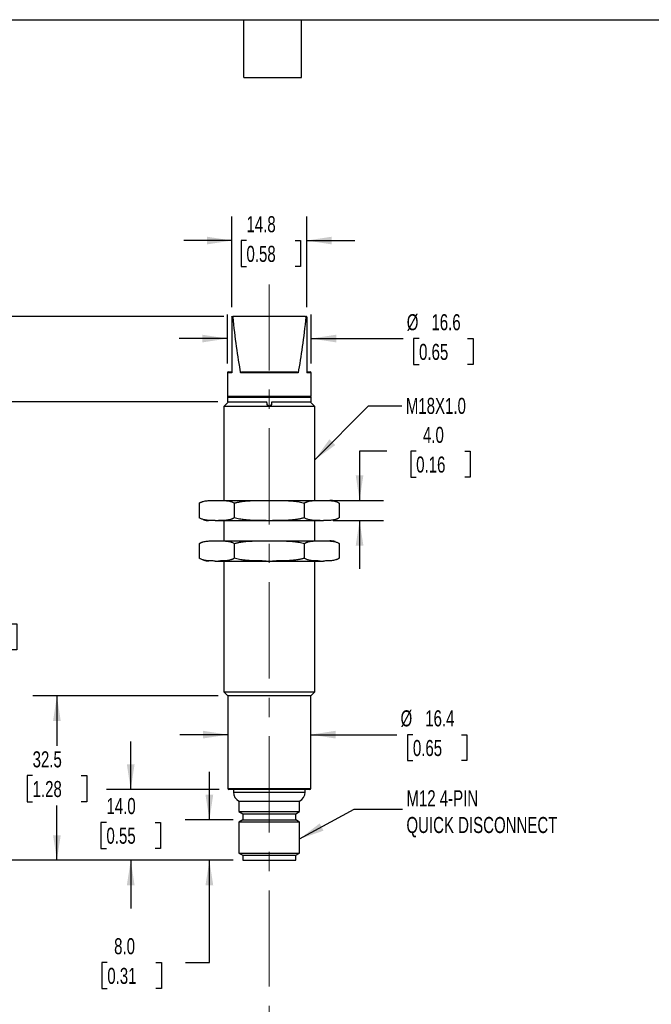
# Model space of a CAD drawing. Header units: millimetres. Extents: x 10 to 410, y 10 to 314.
# Tile 3 of 4: x 159 to 285, y 120 to 314. Entities that reach past the tile are written whole.
import ezdxf

# ---------------------------------------------------------------- set-up
doc = ezdxf.new("R2010")
doc.units = ezdxf.units.MM
doc.header["$LTSCALE"] = 1.5
doc.linetypes.add('CENTERX2', pattern=[20.32, 12.7, -2.54, 2.54, -2.54])
doc.layers.add('CENTER', color=40, linetype='CENTERX2')
doc.layers.add('DIMENSIONS', color=140, linetype='Continuous', lineweight=25)
doc.layers.add('TEXT', color=140, linetype='Continuous', lineweight=25)
doc.styles.add('SLDTEXTSTYLE0', font='TXT', dxfattribs={"width": 0.7})
doc.dimstyles.new('SLDDIMSTYLE0', dxfattribs={"dimtxt": 3.237012, "dimasz": 4.953, "dimexe": 0, "dimexo": 0.0625, "dimgap": 0.809253, "dimtad": 0, "dimtih": 1, "dimtoh": 1, "dimdec": 1, "dimrnd": 1e-09, "dimzin": 4, "dimdsep": 46, "dimtxsty": 'SLDTEXTSTYLE0', "dimsah": 1, "dimcen": 0.09, "dimadec": 0, "dimazin": 1, "dimtfac": 1, "dimtdec": 1, "dimtmove": 0, "dimatfit": 0, "dimfxl": 0, "dimfrac": 2, "dimtolj": 1, "dimtzin": 12, "dimarcsym": 0})
doc.dimstyles.new('SLDDIMSTYLE1', dxfattribs={"dimtxt": 3.237012, "dimasz": 4.953, "dimexe": 0, "dimexo": 0.0625, "dimgap": 0.809253, "dimtad": 0, "dimtih": 1, "dimtoh": 1, "dimdec": 1, "dimrnd": 1e-09, "dimzin": 12, "dimdsep": 46, "dimtxsty": 'SLDTEXTSTYLE0', "dimsah": 1, "dimcen": 0.09, "dimadec": 0, "dimazin": 3, "dimtfac": 1, "dimtdec": 1, "dimtofl": 0, "dimtmove": 0, "dimatfit": 3, "dimfxl": 0, "dimfrac": 2, "dimtolj": 1, "dimtzin": 12, "dimarcsym": 0})
doc.dimstyles.new('SLDDIMSTYLE2', dxfattribs={"dimtxt": 3.237012, "dimasz": 4.953, "dimexe": 0, "dimexo": 0.0625, "dimgap": 0.809253, "dimtad": 0, "dimtih": 1, "dimtoh": 1, "dimdec": 1, "dimrnd": 1e-09, "dimzin": 12, "dimdsep": 46, "dimtxsty": 'SLDTEXTSTYLE0', "dimsah": 1, "dimcen": 0.09, "dimadec": 0, "dimazin": 3, "dimtfac": 1, "dimtdec": 1, "dimtmove": 0, "dimatfit": 0, "dimfxl": 0, "dimfrac": 2, "dimtolj": 1, "dimtzin": 12, "dimarcsym": 0})
doc.dimstyles.new('SLDDIMSTYLE3', dxfattribs={"dimtxt": 0.18, "dimasz": 4.953, "dimexe": 0, "dimexo": 0.0625, "dimgap": 0, "dimtad": 0, "dimtih": 1, "dimtoh": 1, "dimdec": 0, "dimrnd": 1e-09, "dimzin": 0, "dimdsep": 46, "dimtxsty": 'Standard', "dimsah": 1, "dimcen": 0.09, "dimadec": 0, "dimazin": 0, "dimtfac": 4.953, "dimtdec": 0, "dimtofl": 0, "dimtmove": 0, "dimatfit": 3, "dimfxl": 0, "dimfrac": 2, "dimtolj": 1, "dimtzin": 0, "dimarcsym": 0})

# ---------------------------------------------------------------- blocks, each defined once
blk = doc.blocks.new('_D')
at = {"layer": 'DIMENSIONS'}
for p, q in [((197.03, 156.03), (197.03, 165.55)), ((201.74, 156.03), (192.26, 156.03)), ((201.74, 148.03), (192.26, 148.03)), ((197.03, 127.79), (197.03, 148.03)), ((176.82, 127.79), (175.73, 127.79)), ((175.73, 127.79), (175.73, 122.65)), ((186.44, 127.79), (187.53, 127.79)), ((187.53, 127.79), (187.53, 122.65)), ((192.27, 127.79), (197.03, 127.79)), ((175.73, 122.65), (176.82, 122.65)), ((187.53, 122.65), (186.44, 122.65))]:
    blk.add_line(p, q, dxfattribs=at)
for points in [[(197.03, 156.03), (197.79, 160.98), (196.26, 160.98)], [(197.03, 148.03), (196.26, 143.07), (197.79, 143.07)]]:
    blk.add_solid(points, dxfattribs=at)
at = {"layer": 'DIMENSIONS', "char_height": 3.175, "attachment_point": 1, "style": 'SLDTEXTSTYLE0'}
for s, insert in [('8.0', (178.17, 132.61)), ('0.31', (176.82, 126.74))]:
    blk.add_mtext(s, dxfattribs=dict(at, insert=insert))
blk = doc.blocks.new('_D_1')
at = {"layer": 'DIMENSIONS'}
for p, q in [((181.46, 162.03), (181.46, 171.55)), ((198.99, 162.03), (176.69, 162.03)), ((176.65, 155.52), (175.56, 155.52)), ((175.56, 155.52), (175.56, 150.38)), ((186.27, 155.52), (187.35, 155.52)), ((187.35, 155.52), (187.35, 150.38)), ((175.56, 150.38), (176.65, 150.38)), ((187.35, 150.38), (186.27, 150.38)), ((201.74, 148.03), (176.69, 148.03)), ((181.46, 148.03), (181.46, 138.5))]:
    blk.add_line(p, q, dxfattribs=at)
for points in [[(181.46, 162.03), (182.22, 166.98), (180.69, 166.98)], [(181.46, 148.03), (180.69, 143.07), (182.22, 143.07)]]:
    blk.add_solid(points, dxfattribs=at)
at = {"layer": 'DIMENSIONS', "char_height": 3.175, "attachment_point": 1, "style": 'SLDTEXTSTYLE0'}
for s, insert in [('14.0', (176.65, 160.34)), ('0.55', (176.65, 154.47))]:
    blk.add_mtext(s, dxfattribs=dict(at, insert=insert))
blk = doc.blocks.new('_D_2')
at = {"layer": 'DIMENSIONS'}
for p, q in [((198.79, 180.53), (162.08, 180.53)), ((166.84, 180.53), (166.84, 170.63)), ((162.03, 164.76), (160.95, 164.76)), ((160.95, 164.76), (160.95, 159.61)), ((171.65, 164.76), (172.74, 164.76)), ((172.74, 164.76), (172.74, 159.61)), ((160.95, 159.61), (162.03, 159.61)), ((166.84, 148.03), (166.84, 158.89)), ((172.74, 159.61), (171.65, 159.61)), ((201.74, 148.03), (162.08, 148.03))]:
    blk.add_line(p, q, dxfattribs=at)
for points in [[(166.84, 180.53), (166.08, 175.57), (167.6, 175.57)], [(166.84, 148.03), (167.6, 152.98), (166.08, 152.98)]]:
    blk.add_solid(points, dxfattribs=at)
at = {"layer": 'DIMENSIONS', "char_height": 3.175, "attachment_point": 1, "style": 'SLDTEXTSTYLE0'}
for s, insert in [('32.5', (162.03, 169.58)), ('1.28', (162.03, 163.71))]:
    blk.add_mtext(s, dxfattribs=dict(at, insert=insert))
blk = doc.blocks.new('_D_3')
at = {"layer": 'DIMENSIONS'}
for p, q in [((198.69, 238.73), (148.27, 238.73)), ((153.03, 238.73), (153.03, 200.66)), ((148.22, 194.79), (147.13, 194.79)), ((147.13, 194.79), (147.13, 189.65)), ((157.84, 194.79), (158.93, 194.79)), ((158.93, 194.79), (158.93, 189.65)), ((147.13, 189.65), (148.22, 189.65)), ((158.93, 189.65), (157.84, 189.65)), ((153.03, 148.03), (153.03, 188.92)), ((201.74, 148.03), (148.27, 148.03))]:
    blk.add_line(p, q, dxfattribs=at)
for points in [[(153.03, 238.73), (152.27, 233.77), (153.79, 233.77)], [(153.03, 148.03), (153.79, 152.98), (152.27, 152.98)]]:
    blk.add_solid(points, dxfattribs=at)
at = {"layer": 'DIMENSIONS', "char_height": 3.175, "attachment_point": 1, "style": 'SLDTEXTSTYLE0'}
for s, insert in [('90.7', (148.22, 199.61)), ('3.57', (148.22, 193.74))]:
    blk.add_mtext(s, dxfattribs=dict(at, insert=insert))
blk = doc.blocks.new('_D_4')
at = {"layer": 'DIMENSIONS'}
for p, q in [((200.59, 246.33), (200.59, 256)), ((217.19, 246.33), (217.19, 256)), ((200.59, 251.24), (191.07, 251.24)), ((217.19, 251.24), (235.37, 251.24)), ((238.54, 251.24), (237.46, 251.24)), ((237.46, 251.24), (237.46, 246.09)), ((248.16, 251.24), (249.25, 251.24)), ((249.25, 251.24), (249.25, 246.09)), ((237.46, 246.09), (238.54, 246.09)), ((249.25, 246.09), (248.16, 246.09))]:
    blk.add_line(p, q, dxfattribs=at)
for points in [[(200.59, 251.24), (195.64, 252), (195.64, 250.48)], [(217.19, 251.24), (222.14, 250.48), (222.14, 252)]]:
    blk.add_solid(points, dxfattribs=at)
at = {"layer": 'DIMENSIONS', "char_height": 3.175, "attachment_point": 1, "style": 'SLDTEXTSTYLE0'}
for s, insert in [('%%c', (236.1, 256.06)), ('16.6', (240.99, 256.06)), ('0.65', (238.54, 250.19))]:
    blk.add_mtext(s, dxfattribs=dict(at, insert=insert))
blk = doc.blocks.new('_D_5')
at = {"layer": 'DIMENSIONS'}
for p, q in [((201.49, 257.43), (201.49, 275.39)), ((216.29, 257.43), (216.29, 275.39)), ((201.49, 270.63), (191.97, 270.63)), ((204.37, 270.63), (203.29, 270.63)), ((203.29, 270.63), (203.29, 265.48)), ((213.99, 270.63), (215.08, 270.63)), ((215.08, 270.63), (215.08, 265.48)), ((216.29, 270.63), (225.82, 270.63)), ((203.29, 265.48), (204.37, 265.48)), ((215.08, 265.48), (213.99, 265.48))]:
    blk.add_line(p, q, dxfattribs=at)
for points in [[(201.49, 270.63), (196.54, 271.39), (196.54, 269.87)], [(216.29, 270.63), (221.24, 269.87), (221.24, 271.39)]]:
    blk.add_solid(points, dxfattribs=at)
at = {"layer": 'DIMENSIONS', "char_height": 3.175, "attachment_point": 1, "style": 'SLDTEXTSTYLE0'}
for s, insert in [('14.8', (204.37, 275.45)), ('0.58', (204.37, 269.58))]:
    blk.add_mtext(s, dxfattribs=dict(at, insert=insert))
blk = doc.blocks.new('_D_6')
at = {"layer": 'DIMENSIONS'}
for p, q in [((199.86, 255.63), (133.55, 255.63)), ((138.31, 255.63), (138.31, 211.99)), ((133.5, 206.12), (132.41, 206.12)), ((132.41, 206.12), (132.41, 200.97)), ((143.12, 206.12), (144.21, 206.12)), ((144.21, 206.12), (144.21, 200.97)), ((132.41, 200.97), (133.5, 200.97)), ((144.21, 200.97), (143.12, 200.97)), ((138.31, 148.03), (138.31, 200.25)), ((201.74, 148.03), (133.55, 148.03))]:
    blk.add_line(p, q, dxfattribs=at)
for points in [[(138.31, 255.63), (137.55, 250.67), (139.07, 250.67)], [(138.31, 148.03), (139.07, 152.98), (137.55, 152.98)]]:
    blk.add_solid(points, dxfattribs=at)
at = {"layer": 'DIMENSIONS', "char_height": 3.175, "attachment_point": 1, "style": 'SLDTEXTSTYLE0'}
for s, insert in [('107.6', (132.15, 210.93)), ('4.24', (133.5, 205.07))]:
    blk.add_mtext(s, dxfattribs=dict(at, insert=insert))
blk = doc.blocks.new('_D_7')
at = {"layer": 'DIMENSIONS'}
for p, q in [((232.14, 228.95), (226.76, 228.95)), ((226.76, 228.95), (226.76, 219.23)), ((237.97, 228.95), (236.89, 228.95)), ((236.89, 228.95), (236.89, 223.81)), ((247.59, 228.95), (248.68, 228.95)), ((248.68, 228.95), (248.68, 223.81)), ((236.89, 223.81), (237.97, 223.81)), ((248.68, 223.81), (247.59, 223.81)), ((221.51, 219.23), (231.52, 219.23)), ((221.51, 215.23), (231.52, 215.23)), ((226.76, 215.23), (226.76, 205.7))]:
    blk.add_line(p, q, dxfattribs=at)
for points in [[(226.76, 219.23), (227.52, 224.18), (226, 224.18)], [(226.76, 215.23), (226, 210.27), (227.52, 210.27)]]:
    blk.add_solid(points, dxfattribs=at)
at = {"layer": 'DIMENSIONS', "char_height": 3.175, "attachment_point": 1, "style": 'SLDTEXTSTYLE0'}
for s, insert in [('4.0', (239.32, 233.77)), ('0.16', (237.97, 227.9))]:
    blk.add_mtext(s, dxfattribs=dict(at, insert=insert))
blk = doc.blocks.new('_D_8')
at = {"layer": 'DIMENSIONS'}
for p, q in [((200.69, 172.87), (191.17, 172.87)), ((217.09, 172.87), (234.15, 172.87)), ((237.32, 172.87), (236.23, 172.87)), ((236.23, 172.87), (236.23, 167.73)), ((246.94, 172.87), (248.03, 172.87)), ((248.03, 172.87), (248.03, 167.73)), ((236.23, 167.73), (237.32, 167.73)), ((248.03, 167.73), (246.94, 167.73))]:
    blk.add_line(p, q, dxfattribs=at)
for points in [[(200.69, 172.87), (195.74, 173.64), (195.74, 172.11)], [(217.09, 172.87), (222.04, 172.11), (222.04, 173.64)]]:
    blk.add_solid(points, dxfattribs=at)
at = {"layer": 'DIMENSIONS', "char_height": 3.175, "attachment_point": 1, "style": 'SLDTEXTSTYLE0'}
for s, insert in [('%%c', (234.88, 177.69)), ('16.4', (239.76, 177.69)), ('0.65', (237.32, 171.82))]:
    blk.add_mtext(s, dxfattribs=dict(at, insert=insert))

msp = doc.modelspace()

# ---------------------------------------------------------------- linework, layer by layer
for p, q in [((201.49, 255.53), (201.49, 244.43)), ((201.66, 255.53), (201.49, 255.53)), ((201.59, 255.63), (201.77, 255.63)), ((216.01, 255.63), (201.77, 255.63)), ((216.01, 255.63), (216.19, 255.63)), ((216.29, 255.53), (216.12, 255.53)), ((216.29, 255.53), (216.29, 244.43)), ((200.59, 244.43), (200.59, 239.83)), ((201.49, 244.43), (200.59, 244.43)), ((200.79, 244.63), (201.49, 244.63)), ((214.59, 244.43), (203.19, 244.43)), ((203.45, 244.63), (214.33, 244.63)), ((216.29, 244.63), (216.99, 244.63)), ((217.19, 244.43), (216.29, 244.43)), ((217.19, 239.83), (217.19, 244.43)), ((200.59, 239.83), (217.19, 239.83)), ((200.59, 239.63), (200.59, 238.73)), ((200.59, 239.63), (217.19, 239.63)), ((217.19, 238.73), (217.19, 239.63)), ((200.79, 238.73), (199.89, 237.83)), ((199.89, 237.83), (199.89, 219.23)), ((208.89, 237.83), (199.89, 237.83)), ((200.59, 238.73), (208.39, 238.73)), ((208.39, 238.53), (208.39, 238.73)), ((208.39, 238.53), (208.39, 238.33)), ((217.89, 237.83), (208.89, 237.83)), ((209.39, 238.73), (217.19, 238.73)), ((209.39, 238.53), (209.39, 238.73)), ((209.39, 238.33), (209.39, 238.53)), ((217.89, 237.83), (216.99, 238.73)), ((217.89, 219.23), (217.89, 237.83)), ((195.03, 218.67), (195.03, 215.78)), ((198.17, 219.23), (198.82, 219.23)), ((198.82, 219.23), (208.24, 219.23)), ((201.96, 218.67), (201.96, 215.78)), ((208.24, 219.23), (209.54, 219.23)), ((209.54, 219.23), (218.96, 219.23)), ((215.82, 218.67), (215.82, 215.78)), ((218.96, 219.23), (219.61, 219.23)), ((222.74, 218.67), (222.59, 218.76)), ((222.75, 218.67), (222.75, 215.78)), ((195.04, 215.78), (195.19, 215.69)), ((198.17, 215.23), (198.82, 215.23)), ((198.82, 215.23), (208.24, 215.23)), ((199.89, 215.23), (199.89, 211.23)), ((208.24, 215.23), (209.54, 215.23)), ((209.54, 215.23), (218.96, 215.23)), ((217.89, 211.23), (217.89, 215.23)), ((218.96, 215.23), (219.61, 215.23)), ((195.03, 210.67), (195.03, 207.78)), ((198.17, 211.23), (198.82, 211.23)), ((198.82, 211.23), (208.24, 211.23)), ((201.96, 210.67), (201.96, 207.78)), ((208.24, 211.23), (209.54, 211.23)), ((209.54, 211.23), (218.96, 211.23)), ((215.82, 210.67), (215.82, 207.78)), ((218.96, 211.23), (219.61, 211.23)), ((222.74, 210.67), (222.59, 210.76)), ((222.75, 210.67), (222.75, 207.78)), ((195.04, 207.78), (195.19, 207.69)), ((198.17, 207.23), (198.82, 207.23)), ((198.82, 207.23), (208.24, 207.23)), ((199.89, 207.23), (199.89, 181.33)), ((208.24, 207.23), (209.54, 207.23)), ((209.54, 207.23), (218.96, 207.23)), ((217.89, 181.33), (217.89, 207.23)), ((218.96, 207.23), (219.61, 207.23)), ((199.89, 181.33), (200.69, 180.53)), ((199.89, 181.33), (208.89, 181.33)), ((208.89, 181.33), (217.89, 181.33)), ((217.09, 180.53), (217.89, 181.33)), ((200.69, 180.53), (200.69, 162.23)), ((208.89, 180.53), (200.69, 180.53)), ((217.09, 180.53), (208.89, 180.53)), ((217.09, 162.23), (217.09, 180.53)), ((200.69, 162.23), (217.09, 162.23)), ((216.89, 162.03), (200.89, 162.03)), ((201.79, 162.03), (201.79, 161.51)), ((215.99, 161.51), (215.99, 162.03)), ((201.79, 161.51), (215.99, 161.51)), ((202.89, 159.72), (202.89, 157.66)), ((202.89, 159.72), (214.89, 159.72)), ((214.89, 157.66), (214.89, 159.72)), ((202.89, 157.66), (203.64, 157.23)), ((202.89, 157.66), (214.89, 157.66)), ((203.64, 156.03), (202.89, 155.59)), ((203.64, 157.23), (203.64, 156.03)), ((203.64, 157.23), (214.14, 157.23)), ((203.64, 156.03), (214.14, 156.03)), ((214.14, 157.23), (214.89, 157.66)), ((214.14, 156.03), (214.14, 157.23)), ((214.89, 155.59), (214.14, 156.03)), ((202.89, 155.59), (202.89, 149.46)), ((214.89, 155.59), (202.89, 155.59)), ((214.89, 149.46), (214.89, 155.59)), ((202.89, 149.46), (203.64, 149.03)), ((202.89, 149.46), (214.89, 149.46)), ((203.64, 149.03), (203.64, 148.03)), ((203.64, 149.03), (214.14, 149.03)), ((214.14, 149.03), (214.89, 149.46)), ((214.14, 148.03), (214.14, 149.03)), ((203.64, 148.03), (214.14, 148.03))]:
    msp.add_line(p, q)
for centre, radius, start, end in [((200.79, 244.43), 0.2, 90, 180), ((216.99, 244.43), 0.2, 360, 90), ((200.79, 239.83), 0.2, 180, 270), ((216.99, 239.83), 0.2, 270, 0), ((220.83, 215.65), 3.58, 72.3684, 88.7522), ((196.95, 218.8), 3.58, 252.3684, 268.7522), ((220.83, 207.65), 3.58, 72.3684, 88.7522), ((196.95, 210.8), 3.58, 252.3684, 268.7522), ((200.89, 162.23), 0.2, 180, 270), ((216.89, 162.23), 0.2, 270, 0), ((203.79, 161.51), 2, 180, 243.2563), ((213.99, 161.51), 2, 296.7437, 0)]:
    msp.add_arc(centre, radius, start, end)
for points, knots in [([(201.49, 255.53), (201.49, 255.54), (201.49, 255.55), (201.5, 255.58), (201.52, 255.6), (201.55, 255.62), (201.58, 255.62), (201.59, 255.63)], [0, 0, 0, 0, 0.160033, 0.326701, 0.500532, 0.710849, 1, 1, 1, 1]), ([(201.77, 255.63), (201.76, 255.63), (201.74, 255.63), (201.71, 255.62), (201.69, 255.6), (201.67, 255.57), (201.66, 255.55), (201.66, 255.53), (201.66, 255.53)], [0, 0, 0, 0, 0.171966, 0.335242, 0.499805, 0.745801, 0.869827, 1, 1, 1, 1]), ([(201.66, 255.53), (201.86, 253.48), (202.1, 251.51), (202.61, 247.79), (202.89, 246.04), (203.19, 244.43)], [0, 0, 0, 0, 0.5, 0.5, 1, 1, 1, 1]), ([(216.12, 255.53), (215.92, 253.48), (215.68, 251.51), (215.17, 247.79), (214.89, 246.04), (214.59, 244.43)], [0, 0, 0, 0, 0.5, 0.5, 1, 1, 1, 1]), ([(216.12, 255.53), (216.12, 255.55), (216.11, 255.58), (216.07, 255.62), (216.04, 255.63), (216.01, 255.63)], [0, 0, 0, 0, 0.5, 0.5, 1, 1, 1, 1]), ([(216.29, 255.53), (216.29, 255.54), (216.29, 255.55), (216.28, 255.58), (216.26, 255.6), (216.23, 255.62), (216.2, 255.62), (216.19, 255.63)], [0, 0, 0, 0, 0.160239, 0.326905, 0.500523, 0.712399, 1, 1, 1, 1]), ([(203.19, 244.43), (203.19, 244.44), (203.19, 244.46), (203.19, 244.49), (203.21, 244.52), (203.23, 244.55), (203.28, 244.59), (203.35, 244.62), (203.42, 244.62), (203.45, 244.63)], [0, 0, 0, 0, 0.082914, 0.165009, 0.250443, 0.367541, 0.500752, 0.734346, 1, 1, 1, 1]), ([(214.33, 244.63), (214.35, 244.63), (214.4, 244.62), (214.46, 244.61), (214.51, 244.59), (214.55, 244.55), (214.58, 244.52), (214.59, 244.47), (214.59, 244.44), (214.59, 244.43)], [0, 0, 0, 0, 0.178056, 0.342331, 0.498627, 0.626367, 0.749287, 0.873277, 1, 1, 1, 1]), ([(208.39, 238.33), (208.39, 238.3), (208.39, 238.26), (208.4, 238.2), (208.42, 238.15), (208.44, 238.1), (208.46, 238.06), (208.49, 238.03), (208.52, 237.98), (208.58, 237.93), (208.68, 237.87), (208.78, 237.83), (208.86, 237.83), (208.89, 237.83)], [0, 0, 0, 0, 0.098089, 0.187242, 0.267464, 0.338763, 0.401152, 0.454647, 0.49928, 0.645924, 0.77613, 0.892814, 1, 1, 1, 1]), ([(208.4, 238.33), (208.4, 238.3), (208.41, 238.26), (208.44, 238.2), (208.48, 238.14), (208.52, 238.09), (208.6, 238.02), (208.72, 237.94), (208.89, 237.92), (209.06, 237.95), (209.21, 238.03), (209.33, 238.16), (209.36, 238.27), (209.38, 238.33)], [0, 0, 0, 0, 0.052308, 0.10273, 0.152084, 0.20124, 0.251079, 0.376133, 0.501021, 0.625712, 0.750672, 0.869378, 1, 1, 1, 1]), ([(208.89, 237.83), (208.91, 237.83), (208.95, 237.83), (209.01, 237.84), (209.07, 237.86), (209.12, 237.88), (209.18, 237.92), (209.23, 237.96), (209.28, 238.01), (209.33, 238.08), (209.38, 238.19), (209.39, 238.28), (209.39, 238.33)], [0, 0, 0, 0, 0.060472, 0.123383, 0.189624, 0.259959, 0.335027, 0.415357, 0.501378, 0.619137, 0.785312, 1, 1, 1, 1]), ([(195.03, 218.67), (195.07, 218.7), (195.16, 218.75), (195.28, 218.81), (195.41, 218.87), (195.54, 218.93), (195.67, 218.97), (195.89, 219.04), (196.2, 219.11), (196.59, 219.17), (196.98, 219.2), (197.51, 219.22), (197.91, 219.23), (198.17, 219.23)], [0, 0, 0, 0, 0.040694, 0.081787, 0.123293, 0.165226, 0.207601, 0.25043, 0.374145, 0.499594, 0.624444, 0.749655, 1, 1, 1, 1]), ([(198.82, 219.23), (199.09, 219.23), (199.48, 219.22), (200.01, 219.2), (200.4, 219.17), (200.8, 219.12), (201.15, 219.03), (201.45, 218.93), (201.71, 218.82), (201.88, 218.72), (201.96, 218.67)], [0, 0, 0, 0, 0.249858, 0.374748, 0.499299, 0.624724, 0.748439, 0.834032, 0.917848, 1, 1, 1, 1]), ([(201.96, 218.67), (202.04, 218.7), (202.21, 218.75), (202.46, 218.81), (202.71, 218.87), (202.97, 218.93), (203.23, 218.97), (203.67, 219.04), (204.28, 219.11), (205.07, 219.17), (205.87, 219.2), (206.92, 219.22), (207.71, 219.23), (208.24, 219.23)], [0, 0, 0, 0, 0.040542, 0.08148, 0.122829, 0.164602, 0.206813, 0.249476, 0.373818, 0.499914, 0.624736, 0.749916, 1, 1, 1, 1]), ([(209.54, 219.23), (210.07, 219.23), (210.86, 219.22), (211.91, 219.2), (212.7, 219.17), (213.49, 219.12), (214.19, 219.03), (214.8, 218.93), (215.32, 218.82), (215.65, 218.72), (215.82, 218.67)], [0, 0, 0, 0, 0.249911, 0.374819, 0.499388, 0.624811, 0.748523, 0.834087, 0.917875, 1, 1, 1, 1]), ([(215.82, 218.67), (215.86, 218.7), (215.94, 218.75), (216.07, 218.81), (216.2, 218.87), (216.32, 218.93), (216.46, 218.97), (216.67, 219.04), (216.98, 219.11), (217.37, 219.17), (217.77, 219.2), (218.3, 219.22), (218.69, 219.23), (218.96, 219.23)], [0, 0, 0, 0, 0.040694, 0.0817869, 0.1232931, 0.1652264, 0.2076007, 0.2504298, 0.3741445, 0.4995936, 0.6244445, 0.749655, 1, 1, 1, 1]), ([(219.61, 219.23), (219.87, 219.23), (220.27, 219.22), (220.79, 219.2), (221.19, 219.17), (221.58, 219.12), (221.93, 219.03), (222.24, 218.93), (222.5, 218.82), (222.66, 218.72), (222.75, 218.67)], [0, 0, 0, 0, 0.249858, 0.374748, 0.499299, 0.624724, 0.748439, 0.834032, 0.917848, 1, 1, 1, 1]), ([(198.17, 215.23), (197.91, 215.23), (197.51, 215.23), (196.99, 215.25), (196.59, 215.28), (196.2, 215.34), (195.85, 215.42), (195.54, 215.52), (195.28, 215.63), (195.12, 215.73), (195.03, 215.78)], [0, 0, 0, 0, 0.249858, 0.374748, 0.499299, 0.624724, 0.748439, 0.834032, 0.917848, 1, 1, 1, 1]), ([(201.96, 215.78), (201.92, 215.76), (201.84, 215.71), (201.71, 215.64), (201.59, 215.58), (201.46, 215.53), (201.32, 215.48), (201.11, 215.41), (200.8, 215.34), (200.41, 215.28), (200.01, 215.25), (199.48, 215.23), (199.09, 215.23), (198.82, 215.23)], [0, 0, 0, 0, 0.040694, 0.081787, 0.123293, 0.165226, 0.207601, 0.25043, 0.374145, 0.499594, 0.624444, 0.749655, 1, 1, 1, 1]), ([(208.24, 215.23), (207.71, 215.23), (206.92, 215.23), (205.87, 215.25), (205.08, 215.28), (204.29, 215.34), (203.59, 215.42), (202.98, 215.52), (202.46, 215.63), (202.13, 215.73), (201.96, 215.78)], [0, 0, 0, 0, 0.249911, 0.374819, 0.499388, 0.624811, 0.748523, 0.834087, 0.917875, 1, 1, 1, 1]), ([(215.82, 215.78), (215.74, 215.76), (215.57, 215.71), (215.32, 215.64), (215.07, 215.58), (214.81, 215.53), (214.55, 215.48), (214.11, 215.41), (213.5, 215.34), (212.71, 215.28), (211.91, 215.25), (210.86, 215.23), (210.07, 215.23), (209.54, 215.23)], [0, 0, 0, 0, 0.040542, 0.08148, 0.122829, 0.164602, 0.206813, 0.249476, 0.373818, 0.499914, 0.624736, 0.749916, 1, 1, 1, 1]), ([(218.96, 215.23), (218.69, 215.23), (218.3, 215.23), (217.77, 215.25), (217.38, 215.28), (216.98, 215.34), (216.63, 215.42), (216.33, 215.52), (216.07, 215.63), (215.9, 215.73), (215.82, 215.78)], [0, 0, 0, 0, 0.249858, 0.374748, 0.499299, 0.624724, 0.748439, 0.834032, 0.917848, 1, 1, 1, 1]), ([(222.75, 215.78), (222.71, 215.76), (222.62, 215.71), (222.5, 215.64), (222.37, 215.58), (222.24, 215.53), (222.11, 215.48), (221.89, 215.41), (221.58, 215.34), (221.19, 215.28), (220.8, 215.25), (220.27, 215.23), (219.87, 215.23), (219.61, 215.23)], [0, 0, 0, 0, 0.040694, 0.081787, 0.123293, 0.165226, 0.207601, 0.25043, 0.374145, 0.499594, 0.624444, 0.749655, 1, 1, 1, 1]), ([(195.03, 210.67), (195.07, 210.7), (195.16, 210.75), (195.28, 210.81), (195.41, 210.87), (195.54, 210.93), (195.67, 210.97), (195.89, 211.04), (196.2, 211.11), (196.59, 211.17), (196.98, 211.2), (197.51, 211.22), (197.91, 211.23), (198.17, 211.23)], [0, 0, 0, 0, 0.040694, 0.0817869, 0.1232931, 0.1652264, 0.2076007, 0.2504298, 0.3741445, 0.4995936, 0.6244445, 0.749655, 1, 1, 1, 1]), ([(198.82, 211.23), (199.09, 211.23), (199.48, 211.22), (200.01, 211.2), (200.4, 211.17), (200.8, 211.12), (201.15, 211.03), (201.45, 210.93), (201.71, 210.82), (201.88, 210.72), (201.96, 210.67)], [0, 0, 0, 0, 0.249858, 0.374748, 0.499299, 0.624724, 0.748439, 0.834032, 0.917848, 1, 1, 1, 1]), ([(201.96, 210.67), (202.04, 210.7), (202.21, 210.75), (202.46, 210.81), (202.71, 210.87), (202.97, 210.93), (203.23, 210.97), (203.67, 211.04), (204.28, 211.11), (205.07, 211.17), (205.87, 211.2), (206.92, 211.22), (207.71, 211.23), (208.24, 211.23)], [0, 0, 0, 0, 0.0405417, 0.0814798, 0.1228286, 0.1646018, 0.206813, 0.249476, 0.3738178, 0.4999145, 0.6247358, 0.7499156, 1, 1, 1, 1]), ([(209.54, 211.23), (210.07, 211.23), (210.86, 211.22), (211.91, 211.2), (212.7, 211.17), (213.49, 211.12), (214.19, 211.03), (214.8, 210.93), (215.32, 210.82), (215.65, 210.72), (215.82, 210.67)], [0, 0, 0, 0, 0.249911, 0.374819, 0.499388, 0.624811, 0.748523, 0.834087, 0.917875, 1, 1, 1, 1]), ([(215.82, 210.67), (215.86, 210.7), (215.94, 210.75), (216.07, 210.81), (216.2, 210.87), (216.32, 210.93), (216.46, 210.97), (216.67, 211.04), (216.98, 211.11), (217.37, 211.17), (217.77, 211.2), (218.3, 211.22), (218.69, 211.23), (218.96, 211.23)], [0, 0, 0, 0, 0.040694, 0.081787, 0.123293, 0.165226, 0.207601, 0.25043, 0.374145, 0.499594, 0.624444, 0.749655, 1, 1, 1, 1]), ([(219.61, 211.23), (219.87, 211.23), (220.27, 211.22), (220.79, 211.2), (221.19, 211.17), (221.58, 211.12), (221.93, 211.03), (222.24, 210.93), (222.5, 210.82), (222.66, 210.72), (222.75, 210.67)], [0, 0, 0, 0, 0.249858, 0.374748, 0.499299, 0.624724, 0.748439, 0.834032, 0.917848, 1, 1, 1, 1]), ([(198.17, 207.23), (197.91, 207.23), (197.51, 207.23), (196.99, 207.25), (196.59, 207.28), (196.2, 207.34), (195.85, 207.42), (195.54, 207.52), (195.28, 207.63), (195.12, 207.73), (195.03, 207.78)], [0, 0, 0, 0, 0.249858, 0.374748, 0.499299, 0.624724, 0.748439, 0.834032, 0.917848, 1, 1, 1, 1]), ([(201.96, 207.78), (201.92, 207.76), (201.84, 207.71), (201.71, 207.64), (201.59, 207.58), (201.46, 207.53), (201.32, 207.48), (201.11, 207.41), (200.8, 207.34), (200.41, 207.28), (200.01, 207.25), (199.48, 207.23), (199.09, 207.23), (198.82, 207.23)], [0, 0, 0, 0, 0.040694, 0.081787, 0.123293, 0.165226, 0.207601, 0.25043, 0.374145, 0.499594, 0.624444, 0.749655, 1, 1, 1, 1]), ([(208.24, 207.23), (207.71, 207.23), (206.92, 207.23), (205.87, 207.25), (205.08, 207.28), (204.29, 207.34), (203.59, 207.42), (202.98, 207.52), (202.46, 207.63), (202.13, 207.73), (201.96, 207.78)], [0, 0, 0, 0, 0.249911, 0.374819, 0.499388, 0.624811, 0.748523, 0.834087, 0.917875, 1, 1, 1, 1]), ([(215.82, 207.78), (215.74, 207.76), (215.57, 207.71), (215.32, 207.64), (215.07, 207.58), (214.81, 207.53), (214.55, 207.48), (214.11, 207.41), (213.5, 207.34), (212.71, 207.28), (211.91, 207.25), (210.86, 207.23), (210.07, 207.23), (209.54, 207.23)], [0, 0, 0, 0, 0.040542, 0.08148, 0.122829, 0.164602, 0.206813, 0.249476, 0.373818, 0.499914, 0.624736, 0.749916, 1, 1, 1, 1]), ([(218.96, 207.23), (218.69, 207.23), (218.3, 207.23), (217.77, 207.25), (217.38, 207.28), (216.98, 207.34), (216.63, 207.42), (216.33, 207.52), (216.07, 207.63), (215.9, 207.73), (215.82, 207.78)], [0, 0, 0, 0, 0.249858, 0.374748, 0.499299, 0.624724, 0.748439, 0.834032, 0.917848, 1, 1, 1, 1]), ([(222.75, 207.78), (222.71, 207.76), (222.62, 207.71), (222.5, 207.64), (222.37, 207.58), (222.24, 207.53), (222.11, 207.48), (221.89, 207.41), (221.58, 207.34), (221.19, 207.28), (220.8, 207.25), (220.27, 207.23), (219.87, 207.23), (219.61, 207.23)], [0, 0, 0, 0, 0.040694, 0.0817869, 0.1232931, 0.1652264, 0.2076007, 0.2504298, 0.3741445, 0.4995936, 0.6244445, 0.749655, 1, 1, 1, 1])]:
    msp.add_open_spline(points, degree=3, knots=knots)
at = {"layer": 'CENTER', "linetype": 'CENTERX2', "lineweight": 18}
msp.add_line((208.89, 92.54), (208.89, 261.93), dxfattribs=at)
at = {"layer": 'TEXT'}
for p, q in [((9.52, 314.32), (409.57, 314.32)), ((203.83, 302.89), (203.83, 314.32)), ((215.26, 302.89), (215.26, 314.32)), ((203.83, 302.89), (215.26, 302.89))]:
    msp.add_line(p, q, dxfattribs=at)

# ---------------------------------------------------------------- texts
at = {"layer": 'DIMENSIONS', "char_height": 3.175, "attachment_point": 1, "style": 'SLDTEXTSTYLE0'}
for s, insert in [('M18X1.0', (235.92, 239.51)), ('M12 4-PIN^JQUICK DISCONNECT', (236.04, 161.88))]:
    msp.add_mtext(s, dxfattribs=dict(at, insert=insert))

# ---------------------------------------------------------------- dimensions: what is measured, and where the dimension line sits
at = {"layer": 'DIMENSIONS'}
dim = msp.add_linear_dim(base=(216.29, 270.63), p1=(201.49, 255.53), p2=(216.29, 255.53), dimstyle='SLDDIMSTYLE2', dxfattribs=at)
dim.commit()
dim.dimension.update_dxf_attribs({"geometry": '_D_5', "text_midpoint": (209.18, 270.63), "dimtype": 160})
for base, p1, p2, dimstyle, picture, middle in [((138.31, 255.63), (203.64, 148.03), (201.77, 255.63), 'SLDDIMSTYLE1', '_D_6', (138.31, 206.12)), ((153.03, 238.73), (203.64, 148.03), (200.59, 238.73), 'SLDDIMSTYLE1', '_D_3', (153.03, 194.79)), ((226.76, 219.23), (219.61, 215.23), (219.61, 219.23), 'SLDDIMSTYLE0', '_D_7', (226.76, 228.95)), ((166.84, 180.53), (203.64, 148.03), (200.69, 180.53), 'SLDDIMSTYLE1', '_D_2', (166.84, 164.76)), ((181.46, 162.03), (203.64, 148.03), (200.89, 162.03), 'SLDDIMSTYLE0', '_D_1', (181.46, 155.52)), ((197.03, 156.03), (203.64, 148.03), (203.64, 156.03), 'SLDDIMSTYLE0', '_D', (197.03, 127.79))]:
    dim = msp.add_linear_dim(base=base, p1=p1, p2=p2, angle=90, dimstyle=dimstyle, dxfattribs=at)
    dim.commit()
    dim.dimension.update_dxf_attribs({"geometry": picture, "text_midpoint": middle, "dimtype": 160})
for base, p1, p2, picture, middle in [((217.19, 251.24), (200.59, 244.43), (217.19, 244.43), '_D_4', (243.35, 251.24)), ((217.09, 172.87), (200.69, 180.53), (217.09, 180.53), '_D_8', (242.13, 172.87))]:
    dim = msp.add_linear_dim(base=base, p1=p1, p2=p2, text='%%c<>', dimstyle='SLDDIMSTYLE2', dxfattribs=at)
    dim.commit()
    dim.dimension.update_dxf_attribs({"geometry": picture, "text_midpoint": middle, "dimtype": 160})

# ---------------------------------------------------------------- leaders
for points in [[(217.89, 227.24), (228.52, 237.91), (235.11, 237.91)], [(214.89, 152.23), (225.71, 158.11), (235.23, 158.11)]]:
    msp.add_leader(points, dimstyle='SLDDIMSTYLE3', dxfattribs=at)

doc.saveas('drawing.dxf')
